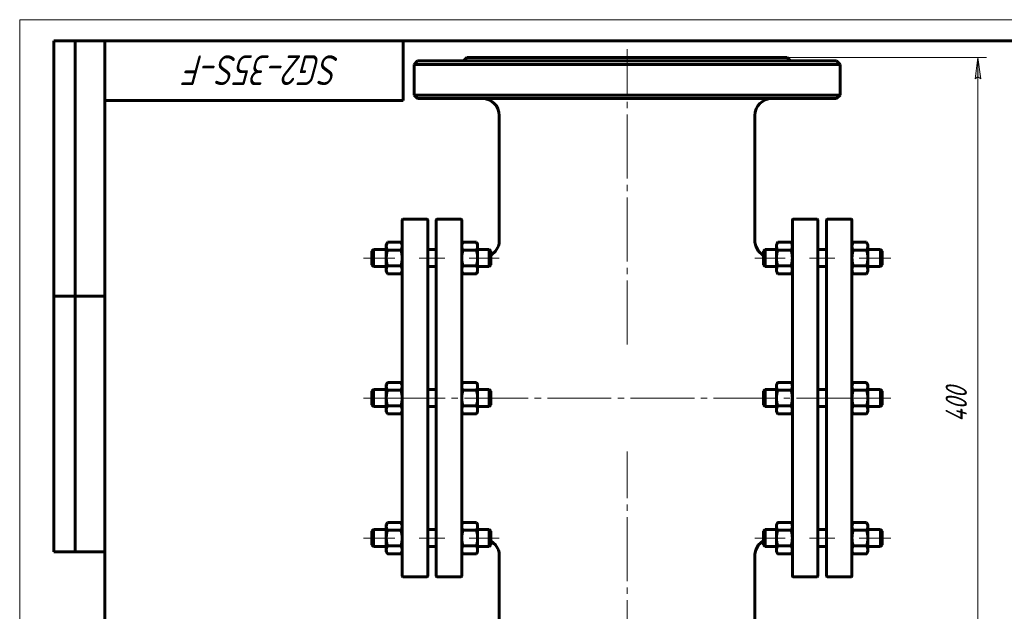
# Model space of a CAD drawing. Header units: millimetres. Extents: x 0 to 420, y -16 to 297.
# Tile 5 of 6: x 0 to 231, y 158 to 297. Entities that reach past the tile are written whole.
import ezdxf

# ---------------------------------------------------------------- set-up
doc = ezdxf.new("R2010")
doc.units = ezdxf.units.MM
for name, pattern in [('K5LT_AXLED', [19.5, 15, -1.5, 1.5, -1.5]), ('K5LT_BASIC', [0]), ('K5LT_THIN', [0])]:
    doc.linetypes.add(name, pattern=pattern)
doc.layers.add('Системный слой', color=7, linetype='Continuous')
doc.layers.add('Системный слой (1)', color=7, linetype='Continuous', true_color=0x6c6c6c)
doc.styles.add('KDIMTEXTSTYLE', font='GOST_AU.SHX', dxfattribs={"width": 0.96, "oblique": 15, "height": 5})
doc.styles.add('KTEXTSTYLE', font='GOST_AU.SHX', dxfattribs={"width": 0.96, "height": 5})
doc.dimstyles.new('KDIMSTYLE (0.40)', dxfattribs={"dimtxt": 5, "dimasz": 1, "dimexe": 2, "dimexo": 0, "dimgap": 1, "dimtad": 1, "dimlfac": 2.5, "dimtxsty": 'KDIMTEXTSTYLE', "dimsah": 1, "dimcen": 0, "dimdle": 1, "dimadec": 0, "dimazin": 0, "dimtfac": 0.667, "dimtmove": 0, "dimatfit": 3, "dimfxl": 1, "dimtvp": 1, "dimtolj": 1, "dimtzin": 0, "dimarcsym": 0})

# ---------------------------------------------------------------- blocks, each defined once
blk = doc.blocks.new('U0')
at = {"layer": 'Системный слой (1)', "linetype": 'K5LT_BASIC', "lineweight": 60}
for p, q in [((110.68, 174.49), (110.58, 174.55)), ((111.72, 173.57), (110.68, 174.49)), ((112.36, 172.4), (111.72, 173.57)), ((112.52, 171.76), (112.36, 172.4)), ((112.56, 171.43), (112.52, 171.76)), ((112.58, 171.26), (112.56, 171.43)), ((112.58, 171.18), (112.58, 171.26)), ((112.58, 171.14), (112.58, 171.18)), ((112.58, 171.12), (112.58, 171.14)), ((112.58, 171.11), (112.58, 171.12)), ((112.58, 171.1), (112.58, 171.11)), ((112.58, 171.09), (112.58, 171.1)), ((112.58, 171.1), (112.58, 171.1)), ((112.58, 171.1), (112.58, 171.1)), ((112.58, 171.1), (112.58, 171.1)), ((112.58, 171.1), (112.58, 171.1)), ((112.58, 171.1), (112.58, 171.1)), ((112.58, 171.09), (112.58, 171.09)), ((112.58, 171.09), (112.58, 171.09)), ((112.58, 171.09), (112.58, 171.09)), ((112.58, 171.09), (112.58, 171.09))]:
    blk.add_line(p, q, dxfattribs=at)
blk = doc.blocks.new('U1')
at = {"layer": 'Системный слой (1)', "linetype": 'K5LT_BASIC', "lineweight": 60}
for p, q in [((112.58, 245.09), (112.58, 245.09)), ((112.58, 245.09), (112.58, 245.09)), ((112.58, 245.09), (112.58, 245.09)), ((112.58, 245.09), (112.58, 245.09)), ((112.58, 245.09), (112.58, 245.09)), ((112.58, 245.09), (112.58, 245.09)), ((112.58, 245.09), (112.58, 245.09)), ((112.58, 245.09), (112.58, 245.09)), ((112.58, 245.09), (112.58, 245.09)), ((112.58, 245.09), (112.58, 245.08)), ((112.58, 245.08), (112.58, 245.08)), ((112.58, 245.08), (112.58, 245.07)), ((112.58, 245.07), (112.58, 245.05)), ((112.58, 245.05), (112.58, 245.01)), ((112.58, 245.01), (112.58, 244.92)), ((112.36, 243.78), (111.72, 242.62)), ((112.52, 244.43), (112.36, 243.78)), ((112.56, 244.76), (112.52, 244.43)), ((112.58, 244.92), (112.56, 244.76)), ((110.68, 241.69), (110.58, 241.63)), ((111.72, 242.62), (110.68, 241.69))]:
    blk.add_line(p, q, dxfattribs=at)
blk = doc.blocks.new('U2')
at = {"layer": 'Системный слой (1)', "linetype": 'K5LT_BASIC', "lineweight": 60}
for p, q in [((107.37, 178.55), (107.21, 178.88)), ((107.21, 178.88), (107.21, 178.88)), ((107.47, 178.25), (107.37, 178.55)), ((107.5, 177.96), (107.47, 178.25))]:
    blk.add_line(p, q, dxfattribs=at)
blk = doc.blocks.new('U3')
at = {"layer": 'Системный слой (1)', "linetype": 'K5LT_BASIC', "lineweight": 60}
for p, q in [((103.81, 178.25), (103.78, 177.96)), ((103.9, 178.55), (103.81, 178.25)), ((104.06, 178.88), (103.9, 178.55)), ((104.06, 178.88), (104.06, 178.88))]:
    blk.add_line(p, q, dxfattribs=at)
blk = doc.blocks.new('U4')
at = {"layer": 'Системный слой (1)', "linetype": 'K5LT_BASIC', "lineweight": 60}
for p, q in [((195.41, 244.07), (195.38, 243.77)), ((195.5, 244.37), (195.41, 244.07)), ((195.66, 244.7), (195.5, 244.37)), ((195.66, 244.7), (195.66, 244.7))]:
    blk.add_line(p, q, dxfattribs=at)
blk = doc.blocks.new('U5')
at = {"layer": 'Системный слой (1)', "linetype": 'K5LT_BASIC', "lineweight": 60}
for p, q in [((198.97, 244.37), (198.81, 244.7)), ((198.81, 244.7), (198.81, 244.7)), ((199.07, 244.07), (198.97, 244.37)), ((199.1, 243.77), (199.07, 244.07))]:
    blk.add_line(p, q, dxfattribs=at)
blk = doc.blocks.new('U6')
at = {"layer": 'Системный слой (1)', "linetype": 'K5LT_BASIC', "lineweight": 60}
for p, q in [((89.49, 244.69), (89.49, 244.7)), ((89.65, 244.37), (89.49, 244.69)), ((89.75, 244.07), (89.65, 244.37)), ((89.78, 243.77), (89.75, 244.07))]:
    blk.add_line(p, q, dxfattribs=at)
blk = doc.blocks.new('U7')
at = {"layer": 'Системный слой (1)', "linetype": 'K5LT_BASIC', "lineweight": 60}
for p, q in [((86.09, 244.07), (86.06, 243.77)), ((86.18, 244.37), (86.09, 244.07)), ((86.34, 244.69), (86.18, 244.37)), ((86.34, 244.7), (86.34, 244.69))]:
    blk.add_line(p, q, dxfattribs=at)
blk = doc.blocks.new('U8')
at = {"layer": 'Системный слой (1)', "linetype": 'K5LT_BASIC', "lineweight": 60}
for p, q in [((103.81, 211.16), (103.78, 210.86)), ((103.9, 211.46), (103.81, 211.16)), ((104.06, 211.79), (103.9, 211.46)), ((104.06, 211.79), (104.06, 211.79))]:
    blk.add_line(p, q, dxfattribs=at)
blk = doc.blocks.new('U9')
at = {"layer": 'Системный слой (1)', "linetype": 'K5LT_BASIC', "lineweight": 60}
for p, q in [((107.37, 211.46), (107.21, 211.79)), ((107.21, 211.79), (107.21, 211.79)), ((107.47, 211.16), (107.37, 211.46)), ((107.5, 210.86), (107.47, 211.16))]:
    blk.add_line(p, q, dxfattribs=at)
blk = doc.blocks.new('U10')
at = {"layer": 'Системный слой (1)', "linetype": 'K5LT_BASIC', "lineweight": 60}
for p, q in [((195.41, 178.25), (195.38, 177.96)), ((195.5, 178.55), (195.41, 178.25)), ((195.66, 178.88), (195.5, 178.55)), ((195.66, 178.88), (195.66, 178.88))]:
    blk.add_line(p, q, dxfattribs=at)
blk = doc.blocks.new('U11')
at = {"layer": 'Системный слой (1)', "linetype": 'K5LT_BASIC', "lineweight": 60}
for p, q in [((198.97, 178.55), (198.81, 178.88)), ((198.81, 178.88), (198.81, 178.88)), ((199.07, 178.25), (198.97, 178.55)), ((199.1, 177.96), (199.07, 178.25))]:
    blk.add_line(p, q, dxfattribs=at)
blk = doc.blocks.new('U12')
at = {"layer": 'Системный слой (1)', "linetype": 'K5LT_BASIC', "lineweight": 60}
for p, q in [((103.81, 244.07), (103.78, 243.77)), ((103.9, 244.37), (103.81, 244.07)), ((104.06, 244.7), (103.9, 244.37)), ((104.06, 244.7), (104.06, 244.7))]:
    blk.add_line(p, q, dxfattribs=at)
blk = doc.blocks.new('U13')
at = {"layer": 'Системный слой (1)', "linetype": 'K5LT_BASIC', "lineweight": 60}
for p, q in [((107.37, 244.37), (107.21, 244.7)), ((107.21, 244.7), (107.21, 244.7)), ((107.47, 244.07), (107.37, 244.37)), ((107.5, 243.77), (107.47, 244.07))]:
    blk.add_line(p, q, dxfattribs=at)
blk = doc.blocks.new('U14')
at = {"layer": 'Системный слой (1)', "linetype": 'K5LT_BASIC', "lineweight": 60}
for p, q in [((89.65, 178.55), (89.49, 178.88)), ((89.49, 178.88), (89.49, 178.88)), ((89.75, 178.25), (89.65, 178.55)), ((89.78, 177.96), (89.75, 178.25))]:
    blk.add_line(p, q, dxfattribs=at)
blk = doc.blocks.new('U15')
at = {"layer": 'Системный слой (1)', "linetype": 'K5LT_BASIC', "lineweight": 60}
for p, q in [((86.09, 178.25), (86.06, 177.96)), ((86.18, 178.55), (86.09, 178.25)), ((86.34, 178.88), (86.18, 178.55)), ((86.34, 178.88), (86.34, 178.88))]:
    blk.add_line(p, q, dxfattribs=at)
blk = doc.blocks.new('U16')
at = {"layer": 'Системный слой (1)', "linetype": 'K5LT_BASIC', "lineweight": 60}
for p, q in [((89.65, 211.46), (89.49, 211.79)), ((89.49, 211.79), (89.49, 211.79)), ((89.75, 211.16), (89.65, 211.46)), ((89.78, 210.87), (89.75, 211.16))]:
    blk.add_line(p, q, dxfattribs=at)
blk = doc.blocks.new('U17')
at = {"layer": 'Системный слой (1)', "linetype": 'K5LT_BASIC', "lineweight": 60}
for p, q in [((86.09, 211.16), (86.06, 210.87)), ((86.18, 211.46), (86.09, 211.16)), ((86.34, 211.79), (86.18, 211.46)), ((86.34, 211.79), (86.34, 211.79))]:
    blk.add_line(p, q, dxfattribs=at)
blk = doc.blocks.new('U18')
at = {"layer": 'Системный слой (1)', "linetype": 'K5LT_BASIC', "lineweight": 60}
for p, q in [((195.41, 211.16), (195.38, 210.86)), ((195.5, 211.46), (195.41, 211.16)), ((195.66, 211.79), (195.5, 211.46)), ((195.66, 211.79), (195.66, 211.79))]:
    blk.add_line(p, q, dxfattribs=at)
blk = doc.blocks.new('U19')
at = {"layer": 'Системный слой (1)', "linetype": 'K5LT_BASIC', "lineweight": 60}
for p, q in [((198.97, 211.46), (198.81, 211.79)), ((198.81, 211.79), (198.81, 211.79)), ((199.07, 211.16), (198.97, 211.46)), ((199.1, 210.86), (199.07, 211.16))]:
    blk.add_line(p, q, dxfattribs=at)
blk = doc.blocks.new('U20')
at = {"layer": 'Системный слой (1)', "linetype": 'K5LT_BASIC', "lineweight": 60}
for p, q in [((172.8, 172.4), (173.44, 173.57)), ((173.44, 173.57), (174.47, 174.49)), ((174.47, 174.49), (174.58, 174.55)), ((172.58, 171.26), (172.59, 171.43)), ((172.58, 171.18), (172.58, 171.26)), ((172.58, 171.14), (172.58, 171.18)), ((172.58, 171.12), (172.58, 171.14)), ((172.58, 171.11), (172.58, 171.12)), ((172.58, 171.1), (172.58, 171.11)), ((172.58, 171.09), (172.58, 171.1)), ((172.58, 171.1), (172.58, 171.1)), ((172.58, 171.1), (172.58, 171.1)), ((172.58, 171.1), (172.58, 171.1)), ((172.58, 171.1), (172.58, 171.1)), ((172.58, 171.1), (172.58, 171.1)), ((172.58, 171.09), (172.58, 171.09)), ((172.58, 171.09), (172.58, 171.09)), ((172.58, 171.09), (172.58, 171.09)), ((172.58, 171.09), (172.58, 171.09)), ((172.59, 171.43), (172.63, 171.76)), ((172.63, 171.76), (172.8, 172.4))]:
    blk.add_line(p, q, dxfattribs=at)
blk = doc.blocks.new('U21')
at = {"layer": 'Системный слой (1)', "linetype": 'K5LT_BASIC', "lineweight": 60}
for p, q in [((172.58, 245.09), (172.58, 245.09)), ((172.58, 245.09), (172.58, 245.09)), ((172.58, 245.09), (172.58, 245.09)), ((172.58, 245.09), (172.58, 245.09)), ((172.58, 245.09), (172.58, 245.09)), ((172.58, 245.09), (172.58, 245.09)), ((172.58, 245.09), (172.58, 245.09)), ((172.58, 245.09), (172.58, 245.09)), ((172.58, 245.09), (172.58, 245.09)), ((172.58, 245.09), (172.58, 245.08)), ((172.58, 245.08), (172.58, 245.08)), ((172.58, 245.08), (172.58, 245.07)), ((172.58, 245.07), (172.58, 245.05)), ((172.58, 245.05), (172.58, 245.01)), ((172.58, 245.01), (172.58, 244.92)), ((172.58, 244.92), (172.59, 244.76)), ((172.59, 244.76), (172.63, 244.43)), ((172.63, 244.43), (172.8, 243.78)), ((172.8, 243.78), (173.44, 242.62)), ((173.44, 242.62), (174.47, 241.69)), ((174.47, 241.69), (174.58, 241.63))]:
    blk.add_line(p, q, dxfattribs=at)
blk = doc.blocks.new('D0')
at = {"layer": 'Системный слой (1)'}
for points in [[(225.59, 283.09), (224.94, 288.09), (224.28, 283.09), (224.94, 283.59)], [(224.94, 128.09), (225.59, 133.09), (224.94, 132.59), (224.28, 133.09)]]:
    blk.add_hatch(color=256, dxfattribs=at).paths.add_polyline_path(points)
at = {"layer": 'Системный слой (1)', "linetype": 'K5LT_THIN', "lineweight": 18}
for p, q in [((142.58, 288.09), (226.94, 288.09)), ((224.28, 283.09), (224.94, 288.09)), ((224.94, 288.09), (225.59, 283.09)), ((224.94, 283.59), (224.28, 283.09)), ((225.59, 283.09), (224.94, 283.59)), ((224.94, 128.09), (224.28, 133.09)), ((224.28, 133.09), (224.94, 132.59)), ((224.94, 132.59), (225.59, 133.09)), ((225.59, 133.09), (224.94, 128.09)), ((142.58, 128.09), (226.94, 128.09))]:
    blk.add_line(p, q, dxfattribs=at)
blk.add_wipeout([(223.94, 202.49), (216.55, 202.49), (216.55, 213.25), (223.94, 213.25)]).dxf.layer = 'Системный слой (1)'
blk.add_line((224.94, 288.09), (224.94, 128.09), dxfattribs=at)
at = {"layer": 'Системный слой (1)', "insert": (217.35, 202.49), "char_height": 5, "attachment_point": 1, "rotation": 90, "style": 'KTEXTSTYLE'}
blk.add_mtext('\\H5.0;\\W1.000;\\Q15;\\Q15;\\W0.960;400', dxfattribs=at)
blk = doc.blocks.new('KDIMARROW_01')
at = {"layer": 'Системный слой'}
blk.add_hatch(color=0, dxfattribs=at).paths.add_polyline_path([(0, 0), (-5, 0.66), (-4.5, 0), (-5, -0.66)])
at = {"layer": 'Системный слой', "color": 0, "linetype": 'K5LT_THIN', "lineweight": 18}
for p, q in [((-4.5, 0), (-5, 0.66)), ((-5, 0.66), (0, 0)), ((0, 0), (-5, -0.66)), ((-5, -0.66), (-4.5, 0))]:
    blk.add_line(p, q, dxfattribs=at)
at = {"layer": 'Системный слой (1)', "color": 0, "linetype": 'K5LT_THIN', "lineweight": 18}
blk.add_line((315.21, 208.09), (314.81, 208.09), dxfattribs=at)
blk = doc.blocks.new('U90')
at = {"linetype": 'K5LT_THIN', "lineweight": 18}
for p, q in [((0, 0), (0, 297)), ((0, 297), (420, 297))]:
    blk.add_line(p, q, dxfattribs=at)
at = {"linetype": 'K5LT_BASIC', "lineweight": 60}
for p, q in [((8, 172), (8, 292)), ((20, 292), (8, 292)), ((13, 172), (13, 292)), ((20, 5), (20, 292)), ((20, 292), (415, 292)), ((90, 292), (90, 278)), ((90, 278), (20, 278)), ((20, 232), (8, 232)), ((20, 172), (8, 172))]:
    blk.add_line(p, q, dxfattribs=at)
at = {"insert": (75.17, 281.64), "char_height": 7, "attachment_point": 1, "rotation": 180, "style": 'KTEXTSTYLE'}
blk.add_mtext('\\H5.0;\\W1.000;\\Q15;\\Q15;\\W0.960;\\H7.00;SG2-35S-F', dxfattribs=at)

msp = doc.modelspace()

# ---------------------------------------------------------------- linework, layer by layer
at = {"layer": 'Системный слой (1)', "linetype": 'K5LT_AXLED', "lineweight": 18}
for p, q in [((142.5786, 220.6869), (142.5786, 290.0924)), ((88.0586, 241.0013), (80.6786, 241.0013)), ((99.7786, 241.0013), (93.7786, 241.0013)), ((112.5786, 241.0013), (105.4986, 241.0013)), ((191.3786, 241.0013), (185.3786, 241.0013)), ((88.0586, 208.0924), (80.6786, 208.0924)), ((88.0586, 175.1834), (80.6786, 175.1834)), ((99.7786, 175.1834), (93.7786, 175.1834)), ((112.5786, 175.1834), (105.4986, 175.1834)), ((179.6586, 175.1834), (172.5786, 175.1834)), ((191.3786, 175.1834), (185.3786, 175.1834)), ((204.4786, 175.1834), (197.0986, 175.1834))]:
    msp.add_line(p, q, dxfattribs=at)
at = {"layer": 'Системный слой (1)', "linetype": 'K5LT_BASIC', "lineweight": 60}
for p, q in [((93.3786, 287.2924), (92.5786, 286.4924)), ((93.3786, 287.2924), (191.7786, 287.2924)), ((104.9786, 288.0924), (104.1786, 287.2924)), ((104.9786, 288.0924), (180.1786, 288.0924)), ((180.1786, 288.0924), (180.9786, 287.2924)), ((191.7786, 287.2924), (192.5786, 286.4924)), ((92.5786, 279.2924), (92.5786, 286.4924)), ((92.5786, 286.4924), (192.5786, 286.4924)), ((192.5786, 279.2924), (192.5786, 286.4924)), ((93.3786, 278.4924), (92.5786, 279.2924)), ((192.5786, 279.2924), (92.5786, 279.2924)), ((93.3786, 278.4924), (191.7786, 278.4924)), ((191.7786, 278.4924), (192.5786, 279.2924)), ((112.5788, 245.0922), (112.5786, 274.4924)), ((172.5784, 245.0922), (172.5786, 274.4924)), ((89.7786, 166.2924), (89.7786, 249.8924)), ((89.9786, 250.0924), (95.5786, 250.0924)), ((95.7786, 249.8924), (95.7786, 166.2924)), ((97.7786, 166.2924), (97.7786, 249.8924)), ((103.5786, 250.0924), (97.9786, 250.0924)), ((103.7786, 249.8924), (103.7786, 166.2924)), ((181.3786, 249.8924), (181.3786, 166.2924)), ((187.1786, 250.0924), (181.5786, 250.0924)), ((187.3786, 166.2924), (187.3786, 249.8924)), ((189.3786, 249.8924), (189.3786, 166.2924)), ((189.5786, 250.0924), (195.1786, 250.0924)), ((195.3786, 166.2924), (195.3786, 249.8924)), ((82.6786, 242.6013), (83.0786, 243.0013)), ((83.0786, 243.0013), (83.0786, 239.0013)), ((83.0786, 243.0013), (86.0586, 243.0013)), ((86.0586, 244.2013), (86.3434, 244.6946)), ((86.0586, 243.774), (86.0586, 244.2013)), ((86.0586, 241.0041), (86.0586, 243.774)), ((86.3444, 244.6964), (89.4928, 244.6964)), ((86.3444, 242.8516), (89.4928, 242.8516)), ((89.7786, 244.2013), (89.4939, 244.6946)), ((95.7786, 243.0013), (97.7786, 243.0013)), ((103.7786, 244.2013), (104.0637, 244.6952)), ((104.0644, 244.6964), (107.2128, 244.6964)), ((104.0644, 242.8508), (107.2128, 242.8508)), ((107.4986, 244.2013), (107.2135, 244.6951)), ((107.4986, 244.2013), (107.4986, 243.7736)), ((107.4986, 243.7736), (107.4986, 241.0033)), ((107.4986, 243.0013), (110.1786, 243.0013)), ((110.5786, 242.6013), (110.1786, 243.0013)), ((110.1786, 239.0013), (110.1786, 243.0013)), ((174.5786, 242.6013), (174.9786, 243.0013)), ((174.9786, 239.0013), (174.9786, 243.0013)), ((174.9786, 243.0013), (177.6586, 243.0013)), ((177.6586, 244.2013), (177.9444, 244.6964)), ((177.6586, 243.7726), (177.6586, 244.2013)), ((177.6586, 241.0013), (177.6586, 243.7726)), ((177.9444, 244.6964), (181.0928, 244.6964)), ((177.9444, 242.8489), (181.0928, 242.8489)), ((181.3786, 244.2013), (181.0928, 244.6964)), ((187.3786, 243.0013), (189.3786, 243.0013)), ((195.3786, 244.2013), (195.6639, 244.6955)), ((195.6644, 244.6964), (198.8128, 244.6964)), ((195.6644, 242.8503), (198.8128, 242.8503)), ((199.0986, 244.2013), (198.8134, 244.6955)), ((199.0986, 244.2013), (199.0986, 243.7733)), ((199.0986, 243.7733), (199.0986, 241.0028)), ((199.0986, 243.0013), (202.0786, 243.0013)), ((202.0786, 243.0013), (202.0786, 239.0013)), ((202.4786, 242.6013), (202.0786, 243.0013)), ((82.6786, 239.4013), (82.6786, 242.6013)), ((86.0586, 238.2315), (86.0586, 241.0041)), ((107.4986, 241.0033), (107.4986, 238.231)), ((110.5786, 242.6013), (110.5786, 239.4013)), ((174.5786, 242.6013), (174.5786, 239.4013)), ((177.6586, 238.2301), (177.6586, 241.0013)), ((199.0986, 241.0028), (199.0986, 238.2308)), ((202.4786, 239.4013), (202.4786, 242.6013)), ((82.6786, 239.4013), (83.0786, 239.0013)), ((83.0786, 239.0013), (86.0586, 239.0013)), ((86.0586, 237.8013), (86.0586, 238.2315)), ((86.3444, 239.1566), (89.4928, 239.1566)), ((95.7786, 239.0013), (97.7786, 239.0013)), ((104.0644, 239.1557), (107.2128, 239.1557)), ((107.4986, 239.0013), (110.1786, 239.0013)), ((107.4986, 238.231), (107.4986, 237.8013)), ((110.5786, 239.4013), (110.1786, 239.0013)), ((174.5786, 239.4013), (174.9786, 239.0013)), ((174.9786, 239.0013), (177.6586, 239.0013)), ((177.6586, 237.8013), (177.6586, 238.2301)), ((177.9444, 239.1538), (181.0928, 239.1538)), ((187.3786, 239.0013), (189.3786, 239.0013)), ((195.6644, 239.1553), (198.8128, 239.1553)), ((199.0986, 239.0013), (202.0786, 239.0013)), ((199.0986, 238.2308), (199.0986, 237.8013)), ((202.4786, 239.4013), (202.0786, 239.0013)), ((86.0586, 237.8013), (86.3434, 237.3081)), ((86.3444, 237.3063), (86.3434, 237.3081)), ((86.3444, 237.3063), (89.4928, 237.3063)), ((89.4939, 237.3081), (89.4928, 237.3063)), ((89.7786, 237.8013), (89.4939, 237.3081)), ((103.7786, 237.8013), (104.0637, 237.3076)), ((104.0644, 237.3063), (104.0637, 237.3076)), ((104.0644, 237.3063), (107.2128, 237.3063)), ((107.2135, 237.3076), (107.2128, 237.3063)), ((107.4986, 237.8013), (107.2135, 237.3075)), ((177.6586, 237.8013), (177.9444, 237.3063)), ((177.9444, 237.3063), (181.0928, 237.3063)), ((181.3786, 237.8013), (181.0928, 237.3063)), ((195.3786, 237.8013), (195.6639, 237.3072)), ((195.6644, 237.3063), (195.6639, 237.3072)), ((195.6644, 237.3063), (198.8128, 237.3063)), ((198.8134, 237.3073), (198.8128, 237.3063)), ((199.0986, 237.8013), (198.8134, 237.3072)), ((86.0586, 211.2924), (86.3434, 211.7856)), ((86.0586, 210.8651), (86.0586, 211.2924)), ((86.0586, 208.0952), (86.0586, 210.8651)), ((86.3444, 211.7874), (89.4928, 211.7874)), ((89.7786, 211.2924), (89.4939, 211.7856)), ((103.7786, 211.2924), (104.0637, 211.7862)), ((104.0644, 211.7874), (107.2128, 211.7874)), ((107.4986, 211.2924), (107.2135, 211.7862)), ((107.4986, 211.2924), (107.4986, 210.8646)), ((107.4986, 210.8646), (107.4986, 208.0943)), ((177.6586, 211.2924), (177.9444, 211.7874)), ((177.6586, 210.8637), (177.6586, 211.2924)), ((177.6586, 208.0924), (177.6586, 210.8637)), ((177.9444, 211.7874), (181.0928, 211.7874)), ((181.3786, 211.2924), (181.0928, 211.7874)), ((195.3786, 211.2924), (195.6639, 211.7865)), ((195.6644, 211.7874), (198.8128, 211.7874)), ((199.0986, 211.2924), (198.8134, 211.7865)), ((199.0986, 211.2924), (198.8134, 211.7865)), ((199.0986, 211.2924), (199.0986, 210.8644)), ((199.0986, 210.8644), (199.0986, 208.0938)), ((82.6786, 209.6924), (83.0786, 210.0924)), ((82.6786, 206.4924), (82.6786, 209.6924)), ((83.0786, 210.0924), (83.0786, 206.0924)), ((83.0786, 210.0924), (86.0586, 210.0924)), ((86.0586, 205.3225), (86.0586, 208.0952)), ((86.3444, 209.9427), (89.4928, 209.9427)), ((95.7786, 210.0924), (97.7786, 210.0924)), ((104.0644, 209.9418), (107.2128, 209.9418)), ((107.4986, 210.0924), (110.1786, 210.0924)), ((107.4986, 208.0943), (107.4986, 205.3221)), ((110.1786, 206.0924), (110.1786, 210.0924)), ((110.5786, 209.6924), (110.1786, 210.0924)), ((110.5786, 209.6924), (110.5786, 206.4924)), ((174.5786, 209.6924), (174.9786, 210.0924)), ((174.5786, 209.6924), (174.5786, 206.4924)), ((174.9786, 206.0924), (174.9786, 210.0924)), ((174.9786, 210.0924), (177.6586, 210.0924)), ((177.6586, 205.3211), (177.6586, 208.0924)), ((177.9444, 209.9399), (181.0928, 209.9399)), ((187.3786, 210.0924), (189.3786, 210.0924)), ((195.6644, 209.9413), (198.8128, 209.9413)), ((199.0986, 210.0924), (202.0786, 210.0924)), ((199.0986, 208.0938), (199.0986, 205.3218)), ((202.4786, 209.6924), (202.0786, 210.0924)), ((202.0786, 210.0924), (202.0786, 206.0924)), ((202.4786, 206.4924), (202.4786, 209.6924)), ((82.6786, 206.4924), (83.0786, 206.0924)), ((83.0786, 206.0924), (86.0586, 206.0924)), ((86.3444, 206.2476), (89.4928, 206.2476)), ((95.7786, 206.0924), (97.7786, 206.0924)), ((104.0644, 206.2468), (107.2128, 206.2468)), ((107.4986, 206.0924), (110.1786, 206.0924)), ((110.5786, 206.4924), (110.1786, 206.0924)), ((174.5786, 206.4924), (174.9786, 206.0924)), ((174.9786, 206.0924), (177.6586, 206.0924)), ((177.9444, 206.2449), (181.0928, 206.2449)), ((187.3786, 206.0924), (189.3786, 206.0924)), ((195.6644, 206.2463), (198.8128, 206.2463)), ((199.0986, 206.0924), (202.0786, 206.0924)), ((202.4786, 206.4924), (202.0786, 206.0924)), ((86.0586, 204.8924), (86.0586, 205.3225)), ((86.0586, 204.8924), (86.3434, 204.3991)), ((86.3444, 204.3973), (86.3434, 204.3992)), ((86.3444, 204.3973), (89.4928, 204.3973)), ((89.4939, 204.3992), (89.4928, 204.3973)), ((89.7786, 204.8924), (89.4939, 204.3991)), ((89.4939, 204.3992), (89.4939, 204.3991)), ((103.7786, 204.8924), (104.0637, 204.3986)), ((104.0644, 204.3973), (104.0637, 204.3986)), ((104.0644, 204.3973), (107.2128, 204.3973)), ((107.2135, 204.3986), (107.2128, 204.3973)), ((107.4986, 204.8924), (107.2135, 204.3986)), ((107.4986, 205.3221), (107.4986, 204.8924)), ((177.6586, 204.8924), (177.6586, 205.3211)), ((177.6586, 204.8924), (177.9444, 204.3973)), ((177.9444, 204.3973), (181.0928, 204.3973)), ((181.3786, 204.8924), (181.0928, 204.3973)), ((195.3786, 204.8924), (195.6639, 204.3983)), ((195.6644, 204.3973), (195.6639, 204.3983)), ((195.6644, 204.3973), (198.8128, 204.3973)), ((198.8134, 204.3983), (198.8128, 204.3973)), ((199.0986, 204.8924), (198.8134, 204.3983)), ((198.8134, 204.3983), (198.8134, 204.3983)), ((199.0986, 205.3218), (199.0986, 204.8924)), ((86.0586, 178.3834), (86.3434, 178.8767)), ((86.0586, 177.9561), (86.0586, 178.3834)), ((86.3444, 178.8785), (89.4928, 178.8785)), ((89.7786, 178.3834), (89.4939, 178.8766)), ((103.7786, 178.3834), (104.0637, 178.8772)), ((104.0644, 178.8785), (107.2128, 178.8785)), ((107.4986, 178.3834), (107.2135, 178.8772)), ((107.4986, 178.3834), (107.4986, 177.9556)), ((177.6586, 178.3834), (177.9444, 178.8785)), ((177.6586, 177.9547), (177.6586, 178.3834)), ((177.9444, 178.8785), (181.0928, 178.8785)), ((181.3786, 178.3834), (181.0928, 178.8785)), ((195.3786, 178.3834), (195.6639, 178.8775)), ((195.6644, 178.8785), (198.8128, 178.8785)), ((199.0986, 178.3834), (198.8134, 178.8775)), ((199.0986, 178.3834), (199.0986, 177.9554)), ((82.6786, 176.7834), (83.0786, 177.1834)), ((82.6786, 173.5834), (82.6786, 176.7834)), ((83.0786, 177.1834), (86.0586, 177.1834)), ((83.0786, 177.1834), (83.0786, 173.1834)), ((86.0586, 175.1862), (86.0586, 177.9561)), ((86.3444, 177.0337), (89.4928, 177.0337)), ((95.7786, 177.1834), (97.7786, 177.1834)), ((104.0644, 177.0328), (107.2128, 177.0328)), ((107.4986, 177.9556), (107.4986, 175.1853)), ((107.4986, 177.1834), (110.1786, 177.1834)), ((110.5786, 176.7834), (110.1786, 177.1834)), ((110.1786, 173.1834), (110.1786, 177.1834)), ((110.5786, 176.7834), (110.5786, 173.5834)), ((174.5786, 176.7834), (174.9786, 177.1834)), ((174.5786, 176.7834), (174.5786, 173.5834)), ((174.9786, 177.1834), (177.6586, 177.1834)), ((174.9786, 173.1834), (174.9786, 177.1834)), ((177.6586, 175.1834), (177.6586, 177.9547)), ((177.9444, 177.0309), (181.0928, 177.0309)), ((187.3786, 177.1834), (189.3786, 177.1834)), ((195.6644, 177.0324), (198.8128, 177.0324)), ((199.0986, 177.9554), (199.0986, 175.1849)), ((199.0986, 177.1834), (202.0786, 177.1834)), ((202.0786, 177.1834), (202.0786, 173.1834)), ((202.4786, 176.7834), (202.0786, 177.1834)), ((202.4786, 173.5834), (202.4786, 176.7834)), ((82.6786, 173.5834), (83.0786, 173.1834)), ((86.0586, 172.4135), (86.0586, 175.1862)), ((107.4986, 175.1853), (107.4986, 172.4131)), ((110.5786, 173.5834), (110.1786, 173.1834)), ((174.5786, 173.5834), (174.9786, 173.1834)), ((177.6586, 172.4121), (177.6586, 175.1834)), ((199.0986, 175.1849), (199.0986, 172.4129)), ((202.4786, 173.5834), (202.0786, 173.1834)), ((83.0786, 173.1834), (86.0586, 173.1834)), ((86.0586, 171.9834), (86.0586, 172.4135)), ((86.0586, 171.9834), (86.3434, 171.4901)), ((86.3444, 171.4884), (86.3434, 171.4902)), ((86.3444, 173.3387), (89.4928, 173.3387)), ((86.3444, 171.4884), (89.4928, 171.4884)), ((89.4939, 171.4902), (89.4928, 171.4884)), ((89.7786, 171.9834), (89.4939, 171.4902)), ((95.7786, 173.1834), (97.7786, 173.1834)), ((103.7786, 171.9834), (104.0637, 171.4896)), ((104.0644, 171.4884), (104.0637, 171.4896)), ((104.0644, 173.3378), (107.2128, 173.3378)), ((104.0644, 171.4884), (107.2128, 171.4884)), ((107.2135, 171.4896), (107.2128, 171.4884)), ((107.4986, 171.9834), (107.2135, 171.4896)), ((107.4986, 173.1834), (110.1786, 173.1834)), ((107.4986, 172.4131), (107.4986, 171.9834)), ((112.5786, 141.6924), (112.5788, 171.0926)), ((172.5786, 141.6924), (172.5784, 171.0926)), ((174.9786, 173.1834), (177.6586, 173.1834)), ((177.6586, 171.9834), (177.6586, 172.4121)), ((177.6586, 171.9834), (177.9444, 171.4884)), ((177.9444, 173.3359), (181.0928, 173.3359)), ((177.9444, 171.4884), (181.0928, 171.4884)), ((181.3786, 171.9834), (181.0928, 171.4884)), ((187.3786, 173.1834), (189.3786, 173.1834)), ((195.3786, 171.9834), (195.6639, 171.4893)), ((195.6644, 171.4884), (195.6639, 171.4893)), ((195.6644, 173.3373), (198.8128, 173.3373)), ((195.6644, 171.4884), (198.8128, 171.4884)), ((198.8134, 171.4893), (198.8128, 171.4884)), ((199.0986, 171.9834), (198.8134, 171.4893)), ((199.0986, 173.1834), (202.0786, 173.1834)), ((199.0986, 172.4129), (199.0986, 171.9834)), ((89.9786, 166.0924), (95.5786, 166.0924)), ((103.5786, 166.0924), (97.9786, 166.0924)), ((187.1786, 166.0924), (181.5786, 166.0924)), ((189.5786, 166.0924), (195.1786, 166.0924))]:
    msp.add_line(p, q, dxfattribs=at)
for centre, radius, start, end in [((108.5786, 274.4924), 4, 0, 90), ((176.5786, 274.4924), 4, 90, 180), ((89.9786, 249.8924), 0.2, 90, 180), ((95.5786, 249.8924), 0.2, 0, 90), ((97.9786, 249.8924), 0.2, 90, 180), ((103.5786, 249.8924), 0.2, 0, 90), ((181.5786, 249.8924), 0.2, 90, 180), ((187.1786, 249.8924), 0.2, 0, 90), ((189.5786, 249.8924), 0.2, 90, 180), ((195.1786, 249.8924), 0.2, 0, 90), ((89.9786, 166.2924), 0.2, 180, 270), ((95.5786, 166.2924), 0.2, 270, 0), ((97.9786, 166.2924), 0.2, 180, 270), ((103.5786, 166.2924), 0.2, 270, 0), ((181.5786, 166.2924), 0.2, 180, 270), ((187.1786, 166.2924), 0.2, 270, 0), ((189.5786, 166.2924), 0.2, 180, 270), ((195.1786, 166.2924), 0.2, 270, 0)]:
    msp.add_arc(centre, radius, start, end, dxfattribs=at)
for points in [[(86.0586, 243.774), (86.0586, 243.3459), (86.3444, 242.8516)], [(86.3444, 242.8516), (86.0586, 241.8616), (86.0586, 241.0041)], [(89.4928, 242.8516), (89.7786, 243.3459), (89.7786, 243.774)], [(89.7786, 241.0041), (89.7786, 241.8616), (89.4928, 242.8516)], [(103.7786, 243.7736), (103.7786, 243.3453), (104.0644, 242.8508)], [(104.0644, 242.8508), (103.7786, 241.8607), (103.7786, 241.0033)], [(107.2128, 242.8508), (107.4986, 243.3453), (107.4986, 243.7736)], [(107.4986, 241.0033), (107.4986, 241.8607), (107.2128, 242.8508)], [(177.9444, 244.6964), (177.6586, 244.2013), (177.6586, 243.7726)], [(177.6586, 243.7726), (177.6586, 243.3439), (177.9444, 242.8489)], [(177.9444, 242.8489), (177.6586, 241.8588), (177.6586, 241.0013)], [(181.3786, 243.7726), (181.3786, 244.2013), (181.0928, 244.6964)], [(181.0928, 242.8489), (181.3786, 243.3439), (181.3786, 243.7726)], [(181.3786, 241.0013), (181.3786, 241.8588), (181.0928, 242.8489)], [(195.3786, 243.7733), (195.3786, 243.345), (195.6644, 242.8503)], [(195.6644, 242.8503), (195.3786, 241.8602), (195.3786, 241.0028)], [(198.8128, 242.8503), (199.0986, 243.345), (199.0986, 243.7733)], [(199.0986, 241.0028), (199.0986, 241.8602), (198.8128, 242.8503)], [(86.0586, 241.0041), (86.0586, 240.1467), (86.3444, 239.1566)], [(89.4928, 239.1566), (89.7786, 240.1467), (89.7786, 241.0041)], [(103.7786, 241.0033), (103.7786, 240.1458), (104.0644, 239.1557)], [(107.2128, 239.1557), (107.4986, 240.1458), (107.4986, 241.0033)], [(177.6586, 241.0013), (177.6586, 240.1439), (177.9444, 239.1538)], [(181.0928, 239.1538), (181.3786, 240.1439), (181.3786, 241.0013)], [(195.3786, 241.0028), (195.3786, 240.1453), (195.6644, 239.1553)], [(198.8128, 239.1553), (199.0986, 240.1453), (199.0986, 241.0028)], [(86.3444, 239.1566), (86.0586, 238.6608), (86.0586, 238.2315)], [(86.0586, 238.2315), (86.0586, 237.8021), (86.3444, 237.3063)], [(89.7786, 238.2315), (89.7786, 238.6608), (89.4928, 239.1566)], [(89.4928, 237.3063), (89.7786, 237.8021), (89.7786, 238.2315)], [(104.0644, 239.1557), (103.7786, 238.6602), (103.7786, 238.231)], [(103.7786, 238.231), (103.7786, 237.8019), (104.0644, 237.3063)], [(107.4986, 238.231), (107.4986, 238.6602), (107.2128, 239.1557)], [(107.2128, 237.3063), (107.4986, 237.8019), (107.4986, 238.231)], [(177.9444, 239.1538), (177.6586, 238.6588), (177.6586, 238.2301)], [(177.6586, 238.2301), (177.6586, 237.8013), (177.9444, 237.3063)], [(181.3786, 238.2301), (181.3786, 238.6588), (181.0928, 239.1538)], [(181.0928, 237.3063), (181.3786, 237.8013), (181.3786, 238.2301)], [(195.6644, 239.1553), (195.3786, 238.6598), (195.3786, 238.2308)], [(195.3786, 238.2308), (195.3786, 237.8017), (195.6644, 237.3063)], [(199.0986, 238.2308), (199.0986, 238.6598), (198.8128, 239.1553)], [(198.8128, 237.3063), (199.0986, 237.8017), (199.0986, 238.2308)], [(86.0586, 210.8651), (86.0586, 210.437), (86.3444, 209.9427)], [(89.4928, 209.9427), (89.7786, 210.437), (89.7786, 210.8651)], [(103.7786, 210.8646), (103.7786, 210.4363), (104.0644, 209.9418)], [(107.2128, 209.9418), (107.4986, 210.4363), (107.4986, 210.8646)], [(177.9444, 211.7874), (177.6586, 211.2924), (177.6586, 210.8637)], [(177.6586, 210.8637), (177.6586, 210.4349), (177.9444, 209.9399)], [(181.3786, 210.8637), (181.3786, 211.2924), (181.0928, 211.7874)], [(181.0928, 209.9399), (181.3786, 210.4349), (181.3786, 210.8637)], [(195.3786, 210.8644), (195.3786, 210.436), (195.6644, 209.9413)], [(198.8128, 209.9413), (199.0986, 210.436), (199.0986, 210.8644)], [(86.3444, 209.9427), (86.0586, 208.9526), (86.0586, 208.0952)], [(86.0586, 208.0952), (86.0586, 207.2377), (86.3444, 206.2476)], [(89.7786, 208.0952), (89.7786, 208.9526), (89.4928, 209.9427)], [(89.4928, 206.2476), (89.7786, 207.2377), (89.7786, 208.0952)], [(104.0644, 209.9418), (103.7786, 208.9517), (103.7786, 208.0943)], [(103.7786, 208.0943), (103.7786, 207.2368), (104.0644, 206.2468)], [(107.4986, 208.0943), (107.4986, 208.9517), (107.2128, 209.9418)], [(107.2128, 206.2468), (107.4986, 207.2368), (107.4986, 208.0943)], [(177.9444, 209.9399), (177.6586, 208.9498), (177.6586, 208.0924)], [(177.6586, 208.0924), (177.6586, 207.2349), (177.9444, 206.2449)], [(181.3786, 208.0924), (181.3786, 208.9498), (181.0928, 209.9399)], [(181.0928, 206.2449), (181.3786, 207.2349), (181.3786, 208.0924)], [(195.6644, 209.9413), (195.3786, 208.9513), (195.3786, 208.0938)], [(195.3786, 208.0938), (195.3786, 207.2364), (195.6644, 206.2463)], [(199.0986, 208.0938), (199.0986, 208.9513), (198.8128, 209.9413)], [(198.8128, 206.2463), (199.0986, 207.2364), (199.0986, 208.0938)], [(86.3444, 206.2476), (86.0586, 205.7519), (86.0586, 205.3225)], [(89.7786, 205.3225), (89.7786, 205.7519), (89.4928, 206.2476)], [(104.0644, 206.2468), (103.7786, 205.7512), (103.7786, 205.3221)], [(107.4986, 205.3221), (107.4986, 205.7512), (107.2128, 206.2468)], [(177.9444, 206.2449), (177.6586, 205.7498), (177.6586, 205.3211)], [(181.3786, 205.3211), (181.3786, 205.7498), (181.0928, 206.2449)], [(195.6644, 206.2463), (195.3786, 205.7509), (195.3786, 205.3218)], [(199.0986, 205.3218), (199.0986, 205.7509), (198.8128, 206.2463)], [(86.0586, 205.3225), (86.0586, 204.8931), (86.3444, 204.3973)], [(89.4928, 204.3973), (89.7786, 204.8931), (89.7786, 205.3225)], [(103.7786, 205.3221), (103.7786, 204.8929), (104.0644, 204.3973)], [(107.2128, 204.3973), (107.4986, 204.8929), (107.4986, 205.3221)], [(177.6586, 205.3211), (177.6586, 204.8924), (177.9444, 204.3973)], [(181.0928, 204.3973), (181.3786, 204.8924), (181.3786, 205.3211)], [(195.3786, 205.3218), (195.3786, 204.8928), (195.6644, 204.3973)], [(198.8128, 204.3973), (199.0986, 204.8928), (199.0986, 205.3218)], [(177.9444, 178.8785), (177.6586, 178.3834), (177.6586, 177.9547)], [(181.3786, 177.9547), (181.3786, 178.3834), (181.0928, 178.8785)], [(86.0586, 177.9561), (86.0586, 177.528), (86.3444, 177.0337)], [(86.3444, 177.0337), (86.0586, 176.0436), (86.0586, 175.1862)], [(89.4928, 177.0337), (89.7786, 177.528), (89.7786, 177.9561)], [(89.7786, 175.1862), (89.7786, 176.0436), (89.4928, 177.0337)], [(103.7786, 177.9556), (103.7786, 177.5274), (104.0644, 177.0328)], [(104.0644, 177.0328), (103.7786, 176.0428), (103.7786, 175.1853)], [(107.2128, 177.0328), (107.4986, 177.5274), (107.4986, 177.9556)], [(107.4986, 175.1853), (107.4986, 176.0428), (107.2128, 177.0328)], [(177.6586, 177.9547), (177.6586, 177.526), (177.9444, 177.0309)], [(177.9444, 177.0309), (177.6586, 176.0409), (177.6586, 175.1834)], [(181.0928, 177.0309), (181.3786, 177.526), (181.3786, 177.9547)], [(181.3786, 175.1834), (181.3786, 176.0409), (181.0928, 177.0309)], [(195.3786, 177.9554), (195.3786, 177.527), (195.6644, 177.0324)], [(195.6644, 177.0324), (195.3786, 176.0423), (195.3786, 175.1849)], [(198.8128, 177.0324), (199.0986, 177.527), (199.0986, 177.9554)], [(199.0986, 175.1849), (199.0986, 176.0423), (198.8128, 177.0324)], [(86.0586, 175.1862), (86.0586, 174.3288), (86.3444, 173.3387)], [(89.4928, 173.3387), (89.7786, 174.3288), (89.7786, 175.1862)], [(103.7786, 175.1853), (103.7786, 174.3279), (104.0644, 173.3378)], [(107.2128, 173.3378), (107.4986, 174.3279), (107.4986, 175.1853)], [(177.6586, 175.1834), (177.6586, 174.326), (177.9444, 173.3359)], [(181.0928, 173.3359), (181.3786, 174.326), (181.3786, 175.1834)], [(195.3786, 175.1849), (195.3786, 174.3274), (195.6644, 173.3373)], [(198.8128, 173.3373), (199.0986, 174.3274), (199.0986, 175.1849)], [(86.3444, 173.3387), (86.0586, 172.8429), (86.0586, 172.4135)], [(86.0586, 172.4135), (86.0586, 171.9842), (86.3444, 171.4884)], [(89.7786, 172.4135), (89.7786, 172.8429), (89.4928, 173.3387)], [(89.4928, 171.4884), (89.7786, 171.9842), (89.7786, 172.4135)], [(104.0644, 173.3378), (103.7786, 172.8422), (103.7786, 172.4131)], [(103.7786, 172.4131), (103.7786, 171.9839), (104.0644, 171.4884)], [(107.4986, 172.4131), (107.4986, 172.8422), (107.2128, 173.3378)], [(107.2128, 171.4884), (107.4986, 171.9839), (107.4986, 172.4131)], [(177.9444, 173.3359), (177.6586, 172.8409), (177.6586, 172.4121)], [(177.6586, 172.4121), (177.6586, 171.9834), (177.9444, 171.4884)], [(181.3786, 172.4121), (181.3786, 172.8409), (181.0928, 173.3359)], [(181.0928, 171.4884), (181.3786, 171.9834), (181.3786, 172.4121)], [(195.6644, 173.3373), (195.3786, 172.8419), (195.3786, 172.4129)], [(195.3786, 172.4129), (195.3786, 171.9838), (195.6644, 171.4884)], [(199.0986, 172.4129), (199.0986, 172.8419), (198.8128, 173.3373)], [(198.8128, 171.4884), (199.0986, 171.9838), (199.0986, 172.4129)]]:
    msp.add_rational_spline(points, [1, 1.0379548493, 1], degree=2, dxfattribs=at)

# ---------------------------------------------------------------- block references
at = {"layer": 'Системный слой (1)'}
for name in ['U1', 'U21', 'U7', 'U6', 'U12', 'U13', 'U4', 'U5', 'U17', 'U16', 'U8', 'U9', 'U18', 'U19', 'U15', 'U14', 'U3', 'U2', 'U10', 'U11', 'U0', 'U20']:
    msp.add_blockref(name, (0, 0), dxfattribs=at)

# ---------------------------------------------------------------- next in the draw order: dimensions: what is measured, and where the dimension line sits
dim = msp.add_linear_dim(base=(224.9361, 288.0924), p1=(142.5786, 128.0924), p2=(142.5786, 288.0924), angle=90, dimstyle='KDIMSTYLE (0.40)', override={"dimexo": 0, "dimpost": '\\H5.0;\\W0.960;\\Q15;<>', "dimblk1": 'KDIMARROW_01', "dimblk2": 'KDIMARROW_01', "dimse1": 0, "dimse2": 0, "dimtol": 1, "dimtp": 0, "dimtm": 0, "dimtdec": 5, "dimtolj": 1}, dxfattribs=at)
dim.commit()
dim.dimension.update_dxf_attribs({"geometry": 'D0', "text_midpoint": (224.9361, 208.0924), "dimtype": 160})

# ---------------------------------------------------------------- next in the draw order: linework, layer by layer
at = {"layer": 'Системный слой (1)', "linetype": 'K5LT_AXLED', "lineweight": 18}
for p, q in [((179.6586, 241.0013), (172.5786, 241.0013)), ((204.4786, 241.0013), (197.0986, 241.0013)), ((197.3786, 208.0924), (87.7786, 208.0924)), ((204.4786, 208.0924), (197.0986, 208.0924)), ((142.5786, 126.0924), (142.5786, 195.4979))]:
    msp.add_line(p, q, dxfattribs=at)

# ---------------------------------------------------------------- next in the draw order: block references
msp.add_blockref('U90', (0, 0))

doc.saveas('drawing.dxf')
